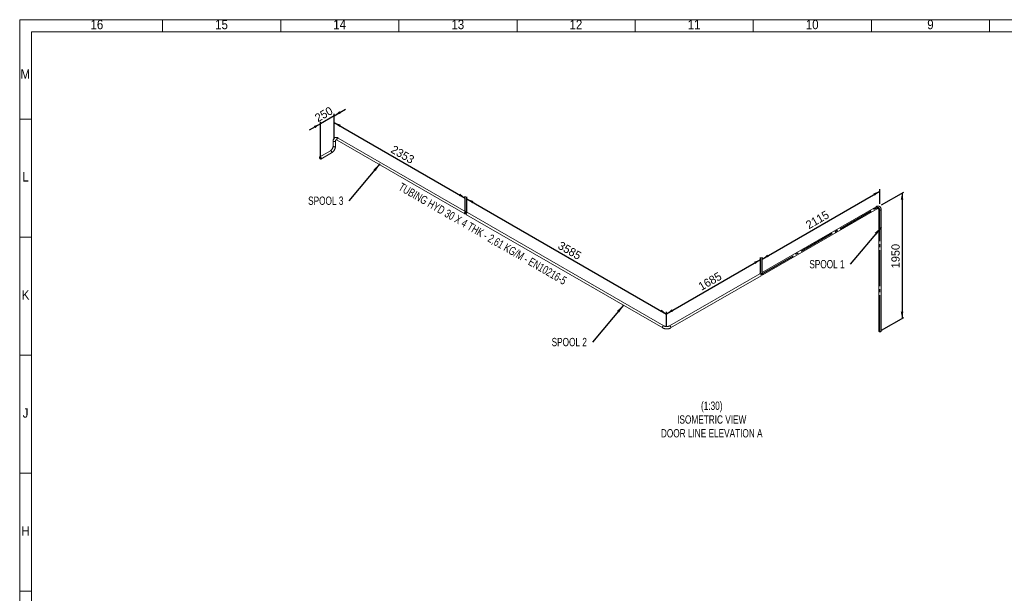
# Paper-space layout 'Hoja2' of a CAD drawing. Header units: millimetres. Extents: x 450 to 25135, y 150 to 17673.
# Tile 3 of 19: x 450 to 12952, y 10385 to 17673. Entities that reach past the tile are written whole.
import ezdxf

# ---------------------------------------------------------------- set-up
doc = ezdxf.new("R2010")
doc.units = ezdxf.units.MM
doc.linetypes.add('SLD-Centrada-trazos-largos', pattern=[19.05, 15.24, -1.27, 1.27, -1.27])
doc.linetypes.add('SLD-Continua', pattern=[0])
doc.layers.add('COTAS', color=1, linetype='SLD-Continua')
doc.styles.add('SLDTEXTSTYLE3', font='GOTHIC.TTF', dxfattribs={"width": 0.913})
doc.styles.add('SLDTEXTSTYLE6', font='ARIALN.TTF', dxfattribs={"width": 0.87})
doc.styles.add('SLDTEXTSTYLE8', font='ARIAL.TTF', dxfattribs={"width": 0.948})
doc.styles.get("Standard").update_dxf_attribs({"font": 'ARIALN.TTF'})
doc.dimstyles.new('SLDDIMSTYLE2', dxfattribs={"dimtxt": 105, "dimasz": 105, "dimexe": 0, "dimexo": 0.0625, "dimgap": 26.25, "dimtad": 1, "dimlfac": 0.857143, "dimrnd": 1e-09, "dimzin": 12, "dimdsep": 46, "dimtxsty": 'SLDTEXTSTYLE8', "dimsah": 1, "dimcen": 0.09, "dimadec": 0, "dimazin": 3, "dimtfac": 1, "dimtmove": 0, "dimatfit": 0, "dimfxl": 1, "dimfrac": 2, "dimtolj": 1, "dimtzin": 12, "dimarcsym": 0})
doc.dimstyles.new('SLDDIMSTYLE3', dxfattribs={"dimtxt": 105, "dimasz": 105, "dimexe": 0, "dimexo": 0.0625, "dimgap": 26.25, "dimtad": 1, "dimlfac": 0.857143, "dimrnd": 1e-09, "dimzin": 12, "dimdsep": 46, "dimtxsty": 'SLDTEXTSTYLE8', "dimsah": 1, "dimcen": 0.09, "dimadec": 0, "dimazin": 3, "dimtfac": 1, "dimtofl": 0, "dimtmove": 0, "dimatfit": 3, "dimfxl": 1, "dimfrac": 2, "dimtolj": 1, "dimtzin": 12, "dimarcsym": 0})
doc.dimstyles.new('SLDDIMSTYLE4', dxfattribs={"dimtxt": 0.18, "dimasz": 105, "dimexe": 0, "dimexo": 0.0625, "dimgap": 0, "dimtad": 0, "dimtih": 1, "dimtoh": 1, "dimdec": 0, "dimrnd": 1e-09, "dimzin": 0, "dimdsep": 46, "dimtxsty": 'Standard', "dimsah": 1, "dimcen": 0.09, "dimadec": 0, "dimazin": 0, "dimtfac": 105, "dimtdec": 0, "dimtofl": 0, "dimtmove": 0, "dimatfit": 3, "dimfxl": 1, "dimfrac": 2, "dimtolj": 1, "dimtzin": 0, "dimarcsym": 0})

# ---------------------------------------------------------------- blocks, each defined once
blk = doc.blocks.new('_D')
at = {"layer": 'COTAS', "ltscale": 30}
for p, q in [((4444, 16453), (4587, 16535)), ((4444, 16453), (4268, 16351)), ((4444, 16156), (4444, 16478)), ((4268, 16351), (4125, 16269)), ((4268, 15940), (4268, 16376))]:
    blk.add_line(p, q, dxfattribs=at)
for points in [[(4444, 16453), (4527, 16482), (4511, 16510)], [(4268, 16351), (4185, 16322), (4201, 16294)]]:
    blk.add_solid(points, dxfattribs=at)
at = {"layer": 'COTAS', "ltscale": 30, "insert": (4184, 16459), "char_height": 105, "attachment_point": 1, "rotation": 29.9973, "style": 'SLDTEXTSTYLE8'}
blk.add_mtext('250', dxfattribs=at)
blk = doc.blocks.new('_D_1')
at = {"layer": 'COTAS', "ltscale": 30}
for p, q in [((4444, 16205), (4444, 16390)), ((4444, 16366), (6108, 15405)), ((6108, 15245), (6108, 15430))]:
    blk.add_line(p, q, dxfattribs=at)
for points in [[(4444, 16366), (4511, 16309), (4527, 16337)], [(6108, 15405), (6042, 15462), (6026, 15434)]]:
    blk.add_solid(points, dxfattribs=at)
at = {"layer": 'COTAS', "ltscale": 30, "insert": (5205, 16083), "char_height": 105, "attachment_point": 1, "rotation": 330.0027, "style": 'SLDTEXTSTYLE8'}
blk.add_mtext('2353', dxfattribs=at)
blk = doc.blocks.new('_D_2')
at = {"layer": 'COTAS', "ltscale": 30}
for p, q in [((6129, 15232), (6129, 15421)), ((6129, 15396), (8664, 13933)), ((8664, 13769), (8664, 13958))]:
    blk.add_line(p, q, dxfattribs=at)
for points in [[(6129, 15396), (6196, 15340), (6212, 15368)], [(8664, 13933), (8598, 13990), (8582, 13962)]]:
    blk.add_solid(points, dxfattribs=at)
at = {"layer": 'COTAS', "ltscale": 30, "insert": (7326, 14862), "char_height": 105, "attachment_point": 1, "rotation": 330.0027, "style": 'SLDTEXTSTYLE8'}
blk.add_mtext('3585', dxfattribs=at)
blk = doc.blocks.new('_D_3')
at = {"layer": 'COTAS', "ltscale": 30}
for p, q in [((9856, 14457), (9856, 14650)), ((8664, 13937), (9856, 14625)), ((8664, 13769), (8664, 13962))]:
    blk.add_line(p, q, dxfattribs=at)
for points in [[(9856, 14625), (9774, 14596), (9790, 14568)], [(8664, 13937), (8747, 13966), (8731, 13994)]]:
    blk.add_solid(points, dxfattribs=at)
at = {"layer": 'COTAS', "ltscale": 30, "insert": (9054, 14318), "char_height": 105, "attachment_point": 1, "rotation": 29.9973, "style": 'SLDTEXTSTYLE8'}
blk.add_mtext('1685', dxfattribs=at)
blk = doc.blocks.new('_D_4')
at = {"layer": 'COTAS', "ltscale": 30}
for p, q in [((11373, 15332), (11373, 15518)), ((9877, 14630), (11373, 15494)), ((9877, 14469), (9877, 14655))]:
    blk.add_line(p, q, dxfattribs=at)
for points in [[(11373, 15494), (11290, 15465), (11306, 15437)], [(9877, 14630), (9959, 14659), (9943, 14687)]]:
    blk.add_solid(points, dxfattribs=at)
at = {"layer": 'COTAS', "ltscale": 30, "insert": (10418, 15099), "char_height": 105, "attachment_point": 1, "rotation": 29.9973, "style": 'SLDTEXTSTYLE8'}
blk.add_mtext('2115', dxfattribs=at)
blk = doc.blocks.new('_D_5')
at = {"layer": 'COTAS', "ltscale": 30}
for p, q in [((11394, 15320), (11675, 15482)), ((11654, 15470), (11654, 13878)), ((11394, 13728), (11675, 13890))]:
    blk.add_line(p, q, dxfattribs=at)
for points in [[(11654, 15470), (11637, 15384), (11670, 15384)], [(11654, 13878), (11670, 13964), (11637, 13964)]]:
    blk.add_solid(points, dxfattribs=at)
at = {"layer": 'COTAS', "ltscale": 30, "insert": (11518, 14514), "char_height": 105, "attachment_point": 1, "rotation": 90, "style": 'SLDTEXTSTYLE8'}
blk.add_mtext('1950', dxfattribs=at)
blk = doc.blocks.new('SW_NOTE_0_30')
at = {"layer": 'COTAS', "color": 0, "ltscale": 30, "insert": (-519, 53), "char_height": 105, "attachment_point": 1, "style": 'SLDTEXTSTYLE6'}
blk.add_mtext('SPOOL 1', dxfattribs=at)
blk = doc.blocks.new('SW_NOTE_0_31')
at = {"layer": 'COTAS', "color": 0, "ltscale": 30, "insert": (-518, 54), "char_height": 105, "attachment_point": 1, "style": 'SLDTEXTSTYLE6'}
blk.add_mtext('SPOOL 2', dxfattribs=at)
blk = doc.blocks.new('SW_NOTE_0_32')
at = {"layer": 'COTAS', "color": 0, "ltscale": 30, "insert": (-519, 54), "char_height": 105, "attachment_point": 1, "style": 'SLDTEXTSTYLE6'}
blk.add_mtext('SPOOL 3', dxfattribs=at)

psp = doc.layouts.new('Hoja2')

# ---------------------------------------------------------------- linework, layer by layer
at = {"color": 7, "linetype": 'SLD-Continua', "lineweight": 18, "ltscale": 30}
for p, q in [((450, 150), (450, 17670)), ((450, 17670), (25080, 17670)), ((2265, 17520), (2265, 17670)), ((3765, 17520), (3765, 17670)), ((5265, 17520), (5265, 17670)), ((6765, 17520), (6765, 17670)), ((8265, 17520), (8265, 17670)), ((9765, 17520), (9765, 17670)), ((11265, 17520), (11265, 17670)), ((12765, 17520), (12765, 17670)), ((600, 300), (600, 17520)), ((600, 17520), (24930, 17520)), ((12765, 17520.03), (12765, 17519.97)), ((600, 16410), (450, 16410)), ((4429.386, 16131.748), (4429.386, 16066.425)), ((4459.386, 16066.425), (4459.386, 16131.748)), ((4479.313, 16143.257), (6100.709, 15207.245)), ((6115.708, 15233.227), (4494.312, 16169.239)), ((4394.46, 16005.931), (4260.11, 15928.372)), ((4275.109, 15902.39), (4409.459, 15979.949)), ((11322.692, 15296.499), (9869.588, 14457.639)), ((9884.587, 14431.658), (11337.691, 15270.517)), ((11357.618, 15259.008), (11357.618, 13715.745)), ((11387.618, 13715.745), (11387.618, 15259.008)), ((6121.922, 15194.999), (8614.473, 13756.08)), ((8629.472, 13782.061), (6136.921, 15220.981)), ((600, 14910), (450, 14910)), ((9848.375, 14445.393), (8699.326, 13782.061)), ((8714.325, 13756.08), (9863.374, 14419.412)), ((600, 13410), (450, 13410)), ((600, 11910), (450, 11910)), ((600, 10410), (450, 10410))]:
    psp.add_line(p, q, dxfattribs=at)
at = {"color": 7, "linetype": 'SLD-Continua', "lineweight": 18, "ltscale": 30, "flags": 128}
for points in [[(4494.312, 16169.239), (4492.251, 16170.383), (4488.421, 16172.27), (4484.546, 16173.863), (4480.656, 16175.145), (4476.778, 16176.1), (4472.938, 16176.722), (4469.165, 16177.008), (4465.485, 16176.961), (4461.919, 16176.589), (4458.485, 16175.903), (4455.196, 16174.915), (4452.066, 16173.639), (4449.103, 16172.086), (4446.318, 16170.269), (4443.72, 16168.201), (4441.317, 16165.892), (4439.114, 16163.352), (4437.117, 16160.587), (4435.332, 16157.602), (4433.765, 16154.402), (4432.424, 16150.992), (4431.317, 16147.38), (4430.454, 16143.579), (4429.842, 16139.605), (4429.486, 16135.479), (4429.386, 16131.748)], [(4429.386, 16131.746), (4429.455, 16130.92), (4429.849, 16129.614), (4430.583, 16128.358), (4431.642, 16127.181), (4432.999, 16126.111), (4434.622, 16125.174), (4436.475, 16124.391), (4438.513, 16123.78), (4440.689, 16123.356), (4442.951, 16123.128), (4445.247, 16123.103), (4447.523, 16123.28), (4449.726, 16123.656), (4451.803, 16124.221), (4453.706, 16124.963), (4455.391, 16125.864), (4456.818, 16126.903), (4457.953, 16128.055), (4458.771, 16129.294), (4459.251, 16130.59), (4459.386, 16131.76)], [(4429.386, 16131.748), (4429.389, 16131.582), (4429.608, 16130.262), (4430.174, 16128.977), (4431.073, 16127.758), (4432.285, 16126.631), (4433.779, 16125.625)], [(4433.779, 16125.625), (4435.523, 16124.762), (4437.474, 16124.063), (4439.587, 16123.544), (4441.813, 16123.217), (4444.099, 16123.09), (4446.391, 16123.166), (4448.637, 16123.444), (4450.783, 16123.915), (4452.779, 16124.571), (4454.578, 16125.395), (4456.139, 16126.367), (4457.424, 16127.466), (4458.403, 16128.665), (4459.054, 16129.937), (4459.361, 16131.25), (4459.386, 16131.748)], [(4459.386, 16131.748), (4459.408, 16133.094), (4459.569, 16135.493), (4459.868, 16137.658), (4460.284, 16139.574), (4460.792, 16141.232), (4461.365, 16142.629), (4461.976, 16143.776), (4462.604, 16144.691), (4463.242, 16145.407), (4463.917, 16145.973), (4464.754, 16146.454), (4465.628, 16146.764), (4466.6, 16146.954), (4467.719, 16147.028), (4469.004, 16146.974), (4470.603, 16146.741), (4472.368, 16146.312), (4474.288, 16145.671), (4476.347, 16144.803), (4478.527, 16143.7), (4479.313, 16143.257)], [(4476.206, 16150.125), (4476.33, 16152.066), (4476.7, 16154.106), (4477.307, 16156.195), (4478.137, 16158.286), (4479.17, 16160.329), (4480.382, 16162.277), (4481.745, 16164.083), (4483.227, 16165.706), (4484.793, 16167.106), (4486.406, 16168.253), (4488.029, 16169.118), (4489.623, 16169.681), (4491.151, 16169.929), (4492.578, 16169.857), (4493.869, 16169.466), (4494.312, 16169.239)], [(4479.313, 16143.257), (4479.17, 16143.343), (4478.137, 16144.193), (4477.307, 16145.326), (4476.7, 16146.715), (4476.33, 16148.327), (4476.206, 16150.125)], [(4479.324, 16143.251), (4478.629, 16143.731), (4477.695, 16144.726), (4476.975, 16145.99), (4476.485, 16147.495), (4476.237, 16149.205), (4476.237, 16151.081), (4476.485, 16153.077), (4476.975, 16155.147), (4477.695, 16157.244), (4478.629, 16159.317), (4479.755, 16161.318), (4481.047, 16163.2), (4482.474, 16164.92), (4484.002, 16166.436), (4485.596, 16167.713), (4487.219, 16168.722), (4488.832, 16169.438), (4490.398, 16169.845), (4491.879, 16169.933), (4493.242, 16169.701), (4494.312, 16169.239)], [(4394.452, 16005.926), (4395.211, 16006.285), (4396.539, 16006.597), (4397.995, 16006.589), (4399.543, 16006.261), (4401.148, 16005.621), (4402.771, 16004.683), (4404.376, 16003.471), (4405.924, 16002.011), (4407.38, 16000.339), (4408.708, 15998.493), (4409.878, 15996.518), (4410.862, 15994.458), (4411.638, 15992.363), (4412.187, 15990.281), (4412.496, 15988.262), (4412.558, 15986.352), (4412.372, 15984.597), (4411.942, 15983.037), (4411.278, 15981.71), (4410.395, 15980.645), (4409.469, 15979.955)], [(4429.386, 16066.425), (4429.363, 16065.024), (4429.188, 16062.217), (4428.832, 16059.247), (4428.289, 16056.135), (4427.555, 16052.907), (4426.629, 16049.59), (4425.513, 16046.211), (4424.211, 16042.798), (4422.73, 16039.379), (4421.079, 16035.982), (4419.271, 16032.634), (4417.317, 16029.362), (4415.234, 16026.191), (4413.039, 16023.147), (4410.752, 16020.252), (4408.391, 16017.528), (4405.98, 16014.994), (4403.541, 16012.667), (4401.099, 16010.562), (4398.679, 16008.69), (4396.307, 16007.06), (4394.46, 16005.931)], [(4394.46, 16005.931), (4395.53, 16006.393), (4396.893, 16006.625), (4398.374, 16006.537), (4399.94, 16006.13), (4401.553, 16005.414), (4403.176, 16004.405), (4404.77, 16003.128), (4406.298, 16001.612), (4407.725, 15999.892), (4409.016, 15998.01), (4410.142, 15996.009), (4411.077, 15993.936), (4411.797, 15991.839), (4412.287, 15989.769), (4412.535, 15987.772), (4412.535, 15985.897), (4412.287, 15984.187), (4411.797, 15982.682), (4411.077, 15981.418), (4410.142, 15980.423), (4409.459, 15979.949)], [(4409.459, 15979.949), (4411.495, 15981.169), (4415.168, 15983.6), (4418.766, 15986.277), (4422.279, 15989.186), (4425.694, 15992.312), (4429, 15995.637), (4432.187, 15999.147), (4435.243, 16002.826), (4438.159, 16006.659), (4440.927, 16010.63), (4443.537, 16014.725), (4445.979, 16018.927), (4448.246, 16023.223), (4450.327, 16027.595), (4452.215, 16032.028), (4453.902, 16036.508), (4455.379, 16041.018), (4456.637, 16045.544), (4457.67, 16050.071), (4458.468, 16054.584), (4459.024, 16059.068), (4459.327, 16063.506), (4459.386, 16066.425)], [(4433.779, 16060.302), (4432.285, 16061.308), (4431.073, 16062.434), (4430.174, 16063.654), (4429.608, 16064.939), (4429.389, 16066.259), (4429.386, 16066.437)], [(4459.386, 16066.425), (4459.251, 16065.267), (4458.771, 16063.97), (4457.953, 16062.732), (4456.818, 16061.579), (4455.391, 16060.541), (4453.706, 16059.64), (4451.803, 16058.898), (4449.726, 16058.333), (4447.523, 16057.957), (4445.247, 16057.78), (4442.951, 16057.805), (4440.689, 16058.032), (4438.513, 16058.457), (4436.475, 16059.067), (4434.622, 16059.851), (4432.999, 16060.788), (4431.642, 16061.858), (4430.583, 16063.034), (4429.849, 16064.29), (4429.455, 16065.596), (4429.386, 16066.425)], [(4459.386, 16066.423), (4459.361, 16065.927), (4459.054, 16064.613), (4458.403, 16063.342), (4457.424, 16062.143), (4456.139, 16061.044), (4454.578, 16060.071), (4452.779, 16059.248), (4450.783, 16058.592), (4448.637, 16058.12), (4446.391, 16057.843), (4444.099, 16057.767), (4441.813, 16057.894), (4439.587, 16058.22), (4437.474, 16058.739), (4435.523, 16059.439), (4433.779, 16060.302)], [(4278.216, 15909.258), (4278.092, 15911.199), (4277.722, 15913.239), (4277.114, 15915.329), (4276.285, 15917.419), (4275.252, 15919.463), (4274.039, 15921.41), (4272.676, 15923.216), (4271.194, 15924.839), (4269.629, 15926.239), (4268.015, 15927.386), (4266.393, 15928.251), (4264.799, 15928.814), (4263.27, 15929.062), (4261.844, 15928.99), (4260.552, 15928.599), (4259.426, 15927.898), (4258.492, 15926.903), (4257.772, 15925.639), (4257.282, 15924.134), (4257.034, 15922.424), (4257.034, 15920.549), (4257.282, 15918.552), (4257.772, 15916.482), (4258.492, 15914.385), (4259.426, 15912.312), (4260.552, 15910.311), (4261.844, 15908.429), (4263.27, 15906.709), (4264.799, 15905.193), (4266.393, 15903.916), (4268.015, 15902.907), (4269.629, 15902.191), (4271.194, 15901.784), (4272.676, 15901.696), (4274.039, 15901.928), (4275.252, 15902.476), (4276.285, 15903.326), (4277.114, 15904.459), (4277.722, 15905.848), (4278.092, 15907.46), (4278.216, 15909.258)], [(4275.387, 15910.891), (4275.262, 15912.567), (4274.891, 15914.333), (4274.286, 15916.133), (4273.467, 15917.909), (4272.459, 15919.604), (4271.295, 15921.163), (4270.013, 15922.536), (4268.653, 15923.679), (4267.26, 15924.555), (4265.878, 15925.137), (4264.552, 15925.405), (4263.324, 15925.351), (4262.234, 15924.976), (4261.317, 15924.293), (4260.601, 15923.324), (4260.111, 15922.099), (4259.862, 15920.658), (4259.862, 15919.048), (4260.111, 15917.32), (4260.601, 15915.53), (4261.317, 15913.734), (4262.234, 15911.992), (4263.324, 15910.359), (4264.552, 15908.887), (4265.878, 15907.624), (4267.26, 15906.61), (4268.653, 15905.878), (4270.013, 15905.451), (4271.295, 15905.344), (4272.459, 15905.559), (4273.467, 15906.09), (4274.286, 15906.92), (4274.891, 15908.021), (4275.262, 15909.359), (4275.387, 15910.891)], [(11387.618, 15259.008), (11387.579, 15261.364), (11387.298, 15265.625), (11386.741, 15269.778), (11385.906, 15273.787), (11384.794, 15277.624), (11383.413, 15281.261), (11381.775, 15284.671), (11379.894, 15287.835), (11377.79, 15290.738), (11375.478, 15293.37), (11372.979, 15295.724), (11370.308, 15297.798), (11367.483, 15299.587), (11364.517, 15301.091), (11361.426, 15302.307), (11358.226, 15303.235), (11354.925, 15303.873), (11351.532, 15304.22), (11348.054, 15304.274), (11344.5, 15304.031), (11340.876, 15303.488), (11337.195, 15302.641), (11333.472, 15301.488), (11329.724, 15300.031), (11325.974, 15298.278), (11322.692, 15296.499)], [(11322.692, 15296.499), (11323.762, 15296.961), (11325.125, 15297.193), (11326.607, 15297.105), (11328.172, 15296.698), (11329.785, 15295.981), (11331.408, 15294.973), (11333.002, 15293.696), (11334.531, 15292.179), (11335.957, 15290.46), (11337.249, 15288.578), (11338.375, 15286.577), (11339.309, 15284.504), (11340.029, 15282.407), (11340.519, 15280.337), (11340.767, 15278.34), (11340.767, 15276.465), (11340.519, 15274.755), (11340.029, 15273.25), (11339.309, 15271.986), (11338.375, 15270.991), (11337.691, 15270.517)], [(11322.694, 15296.5), (11323.135, 15296.725), (11324.426, 15297.117), (11325.853, 15297.189), (11327.381, 15296.941), (11328.975, 15296.377), (11330.598, 15295.512), (11332.211, 15294.366), (11333.777, 15292.965), (11335.259, 15291.343), (11336.622, 15289.537), (11337.834, 15287.589), (11338.867, 15285.546), (11339.697, 15283.455), (11340.304, 15281.366), (11340.674, 15279.326), (11340.798, 15277.385)], [(11340.798, 15277.385), (11340.674, 15275.587), (11340.304, 15273.975), (11339.697, 15272.586), (11338.867, 15271.453), (11337.834, 15270.603), (11337.677, 15270.509)], [(11337.691, 15270.517), (11338.868, 15271.17), (11341.025, 15272.231), (11343.049, 15273.054), (11344.917, 15273.651), (11346.606, 15274.04), (11348.102, 15274.242), (11349.4, 15274.286), (11350.506, 15274.2), (11351.445, 15274.005), (11352.272, 15273.703), (11353.108, 15273.218), (11353.813, 15272.617), (11354.463, 15271.869), (11355.088, 15270.937), (11355.682, 15269.796), (11356.281, 15268.295), (11356.792, 15266.551), (11357.196, 15264.567), (11357.474, 15262.349), (11357.608, 15259.91), (11357.618, 15259.008)], [(11357.618, 15259.008), (11357.753, 15257.85), (11358.233, 15256.553), (11359.051, 15255.315), (11360.186, 15254.162), (11361.613, 15253.124), (11363.298, 15252.223), (11365.201, 15251.481), (11367.278, 15250.915), (11369.481, 15250.54), (11371.757, 15250.363), (11374.053, 15250.388), (11376.315, 15250.615), (11378.491, 15251.04), (11380.529, 15251.65), (11382.382, 15252.434), (11384.006, 15253.371), (11385.363, 15254.441), (11386.421, 15255.617), (11387.155, 15256.873), (11387.549, 15258.179), (11387.618, 15259.008)], [(11357.618, 15259.006), (11357.643, 15258.51), (11357.95, 15257.196), (11358.601, 15255.925), (11359.58, 15254.726), (11360.865, 15253.627), (11362.426, 15252.654), (11364.225, 15251.831), (11366.221, 15251.175), (11368.367, 15250.703), (11370.613, 15250.426), (11372.905, 15250.35), (11375.191, 15250.477), (11377.417, 15250.803), (11379.53, 15251.322), (11381.481, 15252.022), (11383.225, 15252.885)], [(11383.225, 15252.885), (11384.72, 15253.891), (11385.931, 15255.017), (11386.83, 15256.237), (11387.396, 15257.522), (11387.615, 15258.842), (11387.618, 15259.008)], [(6108.208, 15207.988), (6106.589, 15207.197), (6105.008, 15206.711), (6103.502, 15206.543), (6102.106, 15206.695), (6100.853, 15207.165), (6099.773, 15207.941), (6098.89, 15209.006), (6098.226, 15210.333), (6097.796, 15211.893), (6097.609, 15213.648), (6097.672, 15215.558), (6097.981, 15217.577), (6098.53, 15219.659), (6099.305, 15221.754), (6100.29, 15223.814), (6101.46, 15225.79), (6102.788, 15227.635), (6104.243, 15229.307), (6105.791, 15230.767), (6107.396, 15231.98), (6109.02, 15232.917), (6110.625, 15233.557), (6112.173, 15233.885), (6113.628, 15233.893), (6114.957, 15233.581), (6116.127, 15232.956), (6117.111, 15232.033), (6117.887, 15230.834), (6118.436, 15229.386), (6118.745, 15227.723), (6118.807, 15225.886), (6118.621, 15223.915), (6118.19, 15221.859), (6117.526, 15219.764), (6116.644, 15217.681), (6115.563, 15215.657), (6114.31, 15213.741), (6112.915, 15211.977), (6111.408, 15210.406), (6109.827, 15209.066), (6108.208, 15207.988)], [(6108.208, 15211.254), (6106.819, 15210.597), (6105.475, 15210.249), (6104.219, 15210.223), (6103.091, 15210.518), (6102.127, 15211.125), (6101.359, 15212.026), (6100.811, 15213.19), (6100.5, 15214.581), (6100.438, 15216.153), (6100.625, 15217.857), (6101.056, 15219.637), (6101.717, 15221.437), (6102.586, 15223.198), (6103.636, 15224.863), (6104.833, 15226.38), (6106.139, 15227.7), (6107.511, 15228.779), (6108.905, 15229.584), (6110.277, 15230.089), (6111.583, 15230.277), (6112.78, 15230.142), (6113.83, 15229.689), (6114.7, 15228.932), (6115.36, 15227.895), (6115.791, 15226.612), (6115.979, 15225.125), (6115.916, 15223.48), (6115.606, 15221.731), (6115.058, 15219.934), (6114.289, 15218.147), (6113.326, 15216.426), (6112.198, 15214.829), (6110.941, 15213.405), (6109.597, 15212.2), (6108.208, 15211.254)], [(6118.815, 15201.867), (6118.939, 15203.808), (6119.309, 15205.848), (6119.916, 15207.937), (6120.746, 15210.028), (6121.779, 15212.071), (6122.991, 15214.019), (6124.354, 15215.825), (6125.836, 15217.448), (6127.402, 15218.848), (6129.015, 15219.995), (6130.638, 15220.86), (6132.232, 15221.423), (6133.76, 15221.671), (6135.187, 15221.599), (6136.478, 15221.208), (6136.921, 15220.981)], [(6121.922, 15194.999), (6121.779, 15195.085), (6120.746, 15195.935), (6119.916, 15197.068), (6119.309, 15198.457), (6118.939, 15200.069), (6118.815, 15201.867)], [(9866.481, 14426.279), (9866.356, 14428.221), (9865.986, 14430.26), (9865.379, 14432.35), (9864.55, 14434.441), (9863.516, 14436.484), (9862.304, 14438.431), (9860.941, 14440.237), (9859.459, 14441.86), (9857.894, 14443.261), (9856.28, 14444.407), (9854.658, 14445.272), (9853.064, 14445.835), (9851.535, 14446.084), (9850.109, 14446.011), (9848.817, 14445.62), (9848.375, 14445.393)], [(9863.374, 14419.412), (9863.516, 14419.497), (9864.55, 14420.348), (9865.379, 14421.48), (9865.986, 14422.869), (9866.356, 14424.481), (9866.481, 14426.279)], [(9887.694, 14438.525), (9887.57, 14440.467), (9887.2, 14442.506), (9886.593, 14444.596), (9885.763, 14446.687), (9884.73, 14448.73), (9883.517, 14450.677), (9882.154, 14452.483), (9880.673, 14454.106), (9879.107, 14455.507), (9877.494, 14456.653), (9875.871, 14457.518), (9874.277, 14458.081), (9872.748, 14458.33), (9871.322, 14458.257), (9870.03, 14457.866), (9868.904, 14457.165), (9867.97, 14456.171), (9867.25, 14454.906), (9866.76, 14453.401), (9866.512, 14451.691), (9866.512, 14449.816), (9866.76, 14447.82), (9867.25, 14445.749), (9867.97, 14443.653), (9868.904, 14441.58), (9870.03, 14439.578), (9871.322, 14437.696), (9872.748, 14435.977), (9874.277, 14434.461), (9875.871, 14433.183), (9877.494, 14432.175), (9879.107, 14431.459), (9880.673, 14431.052), (9882.154, 14430.963), (9883.517, 14431.196), (9884.73, 14431.743), (9885.763, 14432.594), (9886.593, 14433.726), (9887.2, 14435.115), (9887.57, 14436.727), (9887.694, 14438.525)], [(9884.865, 14440.158), (9884.74, 14441.834), (9884.37, 14443.601), (9883.764, 14445.401), (9882.945, 14447.177), (9881.937, 14448.871), (9880.773, 14450.43), (9879.491, 14451.803), (9878.131, 14452.946), (9876.738, 14453.823), (9875.357, 14454.404), (9874.03, 14454.672), (9872.802, 14454.618), (9871.712, 14454.244), (9870.795, 14453.561), (9870.079, 14452.591), (9869.589, 14451.366), (9869.34, 14449.926), (9869.34, 14448.315), (9869.589, 14446.587), (9870.079, 14444.797), (9870.795, 14443.002), (9871.712, 14441.259), (9872.802, 14439.626), (9874.03, 14438.154), (9875.357, 14436.891), (9876.738, 14435.877), (9878.131, 14435.145), (9879.491, 14434.719), (9880.773, 14434.611), (9881.937, 14434.826), (9882.945, 14435.357), (9883.764, 14436.187), (9884.37, 14437.288), (9884.74, 14438.627), (9884.865, 14440.158)], [(8629.46, 13782.068), (8629.03, 13782.288), (8627.738, 13782.68), (8626.312, 13782.752), (8624.783, 13782.504), (8623.189, 13781.94), (8621.567, 13781.075), (8619.953, 13779.929), (8618.388, 13778.528), (8616.906, 13776.906), (8615.543, 13775.1), (8614.33, 13773.152), (8613.297, 13771.109), (8612.468, 13769.018), (8611.86, 13766.929), (8611.49, 13764.889), (8611.366, 13762.948)], [(8611.366, 13762.948), (8611.49, 13761.15), (8611.86, 13759.538), (8612.468, 13758.149), (8613.297, 13757.016), (8614.33, 13756.166), (8614.474, 13756.08)], [(8629.472, 13782.061), (8628.403, 13782.524), (8627.04, 13782.756), (8625.558, 13782.668), (8623.992, 13782.261), (8622.379, 13781.544), (8620.756, 13780.536), (8619.162, 13779.259), (8617.634, 13777.742), (8616.207, 13776.023), (8614.916, 13774.141), (8613.79, 13772.14), (8612.856, 13770.067), (8612.135, 13767.97), (8611.645, 13765.9), (8611.397, 13763.903), (8611.397, 13762.028), (8611.645, 13760.318), (8612.135, 13758.813), (8612.856, 13757.549), (8613.79, 13756.554), (8614.473, 13756.08)], [(8614.473, 13756.08), (8616.548, 13754.927), (8620.49, 13752.962), (8624.607, 13751.185), (8628.884, 13749.597), (8633.298, 13748.202), (8637.831, 13747.002), (8642.464, 13745.998), (8647.178, 13745.191), (8651.956, 13744.582), (8656.779, 13744.171), (8661.63, 13743.958), (8666.49, 13743.944), (8671.344, 13744.129), (8676.171, 13744.512), (8680.954, 13745.094), (8685.676, 13745.873), (8690.321, 13746.849), (8694.87, 13748.022), (8699.307, 13749.391), (8703.614, 13750.956), (8707.775, 13752.717), (8711.77, 13754.672), (8714.325, 13756.08)], [(8699.326, 13782.061), (8698.102, 13781.381), (8695.584, 13780.13), (8692.833, 13778.953), (8689.867, 13777.867), (8686.705, 13776.889), (8683.369, 13776.033), (8679.885, 13775.31), (8676.278, 13774.731), (8672.577, 13774.304), (8668.81, 13774.035), (8665.007, 13773.928), (8661.196, 13773.983), (8657.408, 13774.202), (8653.675, 13774.58), (8650.024, 13775.114), (8646.484, 13775.796), (8643.084, 13776.617), (8639.849, 13777.566), (8636.804, 13778.628), (8633.973, 13779.787), (8631.375, 13781.026), (8629.472, 13782.061)], [(8717.432, 13762.948), (8717.308, 13764.889), (8716.938, 13766.929), (8716.331, 13769.018), (8715.501, 13771.109), (8714.468, 13773.152), (8713.256, 13775.1), (8711.893, 13776.906), (8710.411, 13778.528), (8708.845, 13779.929), (8707.232, 13781.075), (8705.609, 13781.94), (8704.015, 13782.504), (8702.487, 13782.752), (8701.06, 13782.68), (8699.769, 13782.288), (8699.326, 13782.061)], [(8714.326, 13756.081), (8715.008, 13756.554), (8715.943, 13757.549), (8716.663, 13758.813), (8717.153, 13760.318), (8717.401, 13762.028), (8717.401, 13763.903), (8717.153, 13765.9), (8716.663, 13767.97), (8715.943, 13770.067), (8715.008, 13772.14), (8713.882, 13774.141), (8712.591, 13776.023), (8711.164, 13777.742), (8709.636, 13779.259), (8708.042, 13780.536), (8706.419, 13781.544), (8704.806, 13782.261), (8703.24, 13782.668), (8701.759, 13782.756), (8700.396, 13782.524), (8699.337, 13782.068)], [(8714.325, 13756.08), (8714.468, 13756.166), (8715.501, 13757.016), (8716.331, 13758.149), (8716.938, 13759.538), (8717.308, 13761.15), (8717.432, 13762.948)], [(11357.618, 13715.745), (11357.643, 13715.248), (11357.95, 13713.934), (11358.601, 13712.663), (11359.58, 13711.464), (11360.865, 13710.365), (11362.426, 13709.392), (11364.225, 13708.569), (11366.221, 13707.913), (11368.367, 13707.441), (11370.613, 13707.164), (11372.905, 13707.088), (11375.191, 13707.214), (11377.417, 13707.541), (11379.53, 13708.06), (11381.481, 13708.759), (11383.225, 13709.622)], [(11383.225, 13709.622), (11384.72, 13710.629), (11385.931, 13711.755), (11386.83, 13712.975), (11387.396, 13714.26), (11387.615, 13715.58), (11387.618, 13715.745)]]:
    psp.add_lwpolyline(points, dxfattribs=at)
at = {"layer": 'COTAS', "linetype": 'SLD-Centrada-trazos-largos', "ltscale": 30}
for p, q in [((9877.087, 14444.648), (11327.619, 15282.023)), ((11372.618, 13715.745), (11372.618, 15256.041))]:
    psp.add_line(p, q, dxfattribs=at)
at = {"layer": 'COTAS', "ltscale": 30}
psp.add_arc((11342.618, 15256.041), 30, 0, 119.9973117, dxfattribs=at)

# ---------------------------------------------------------------- block references
for name, p in [('SW_NOTE_0_32', (4631.018, 15371.071)), ('SW_NOTE_0_30', (10995.079, 14565.936)), ('SW_NOTE_0_31', (7722.033, 13575.271))]:
    psp.add_blockref(name, p, dxfattribs=at)

# ---------------------------------------------------------------- texts
at = {"color": 7, "linetype": 'Continuous', "lineweight": 0, "ltscale": 30, "attachment_point": 2, "style": 'SLDTEXTSTYLE3'}
for s, insert, char_height in [('16', (1430.102, 17670.409), 119.0625), ('15', (3012.602, 17670.409), 119.0625), ('14', (4512.602, 17670.409), 119.0625), ('13', (6012.602, 17670.409), 119.0625), ('12', (7512.602, 17670.409), 119.0625), ('11', (9012.602, 17670.409), 119.0625), ('10', (10512.602, 17670.409), 119.0625), ('9', (12013.801, 17670.409), 119.062), ('M', (520.852, 17040.409), 119.062), ('L', (523.636, 15735.409), 119.062), ('K', (524.655, 14235.409), 119.062), ('J', (523.953, 12735.409), 119.062), ('H', (524.711, 11235.409), 119.062)]:
    psp.add_mtext(s, dxfattribs=dict(at, insert=insert, char_height=char_height))
at = {"layer": 'COTAS', "ltscale": 30, "insert": (6355.199, 14998.858), "char_height": 105, "attachment_point": 2, "rotation": 330, "style": 'SLDTEXTSTYLE6'}
psp.add_mtext('TUBING HYD 30 X 4 THK - 2,61 KG/M - EN10216-5', dxfattribs=at)
at = {"layer": 'COTAS', "ltscale": 30, "insert": (9237.033, 12820.448), "char_height": 105, "attachment_point": 2, "style": 'SLDTEXTSTYLE6'}
psp.add_mtext('(1:30)^JISOMETRIC VIEW^JDOOR LINE ELEVATION A', dxfattribs=at)

# ---------------------------------------------------------------- dimensions: what is measured, and where the dimension line sits
at = {"layer": 'COTAS', "ltscale": 30}
for base, p1, p2, angle, dimstyle, picture, middle in [((4267.609, 16351.006), (4444.386, 16131.748), (4267.609, 15915.381), 29.9973117, 'SLDDIMSTYLE2', '_D', (4355.998, 16402.031)), ((6108.208, 15405.053), (4444.386, 16180.74), (6108.208, 15220.236), 330.0026883, 'SLDDIMSTYLE3', '_D_1', (5276.297, 15885.305)), ((11372.618, 15493.792), (9877.087, 14444.648), (11372.618, 15308), 29.9973117, 'SLDDIMSTYLE3', '_D_4', (10624.853, 15062.116)), ((8664.399, 13933.019), (6129.421, 15207.99), (8664.399, 13744.578), 330.0026883, 'SLDDIMSTYLE3', '_D_2', (7396.91, 14664.725)), ((11653.549, 13877.923), (11372.618, 15308), (11372.618, 13715.745), 90, 'SLDDIMSTYLE3', '_D_5', (11653.549, 14674.051)), ((9855.874, 14625.195), (8664.399, 13744.578), (9855.874, 14432.402), 29.9973117, 'SLDDIMSTYLE3', '_D_3', (9260.137, 14281.283))]:
    dim = psp.add_linear_dim(base=base, p1=p1, p2=p2, angle=angle, dimstyle=dimstyle, dxfattribs=at)
    dim.commit()
    dim.dimension.update_dxf_attribs({"geometry": picture, "text_midpoint": middle, "dimtype": 160})

# ---------------------------------------------------------------- leaders
for points in [[(5023.484, 15839.856), (4631.018, 15371.071)], [(11387.618, 15033.915), (10995.079, 14565.936)], [(8115.716, 14044.007), (7722.033, 13575.271)]]:
    psp.add_leader(points, dimstyle='SLDDIMSTYLE4', dxfattribs=at)

doc.saveas('drawing.dxf')
